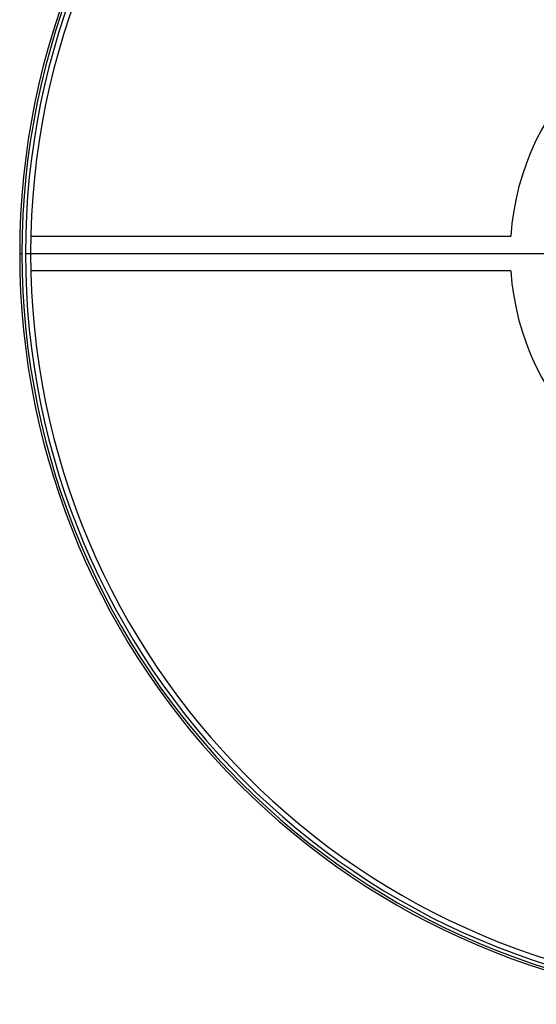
# Model space of a CAD drawing. Header units: millimetres. Extents: x -325 to 325, y -325 to 325.
# Tile 1 of 11: x -325 to -101, y -325 to 101. Entities that reach past the tile are written whole.
import ezdxf

# ---------------------------------------------------------------- set-up
doc = ezdxf.new("R2010")
doc.units = ezdxf.units.MM

msp = doc.modelspace()

# ---------------------------------------------------------------- linework, layer by layer
at = {"color": 7, "linetype": 'Continuous', "lineweight": 25}
for p, q in [((-320, 7.5), (-112.25, 7.5)), ((-325, 0), (-324, 0)), ((-322.5, 0), (-93.3, 0)), ((-112.25, -7.5), (-320.11, -7.5))]:
    msp.add_line(p, q, dxfattribs=at)
for radius, start, end in [(325, 0, 180), (324, 0, 180), (322.5, 0, 180), (320.25, 0, 180), (112.5, 3.8226, 176.1774), (325, 180, 0), (324, 180, 0), (322.5, 180, 0), (320.25, 180, 0), (112.5, 183.8226, 356.1774)]:
    msp.add_arc((0, 0), radius, start, end, dxfattribs=at)

doc.saveas('drawing.dxf')
